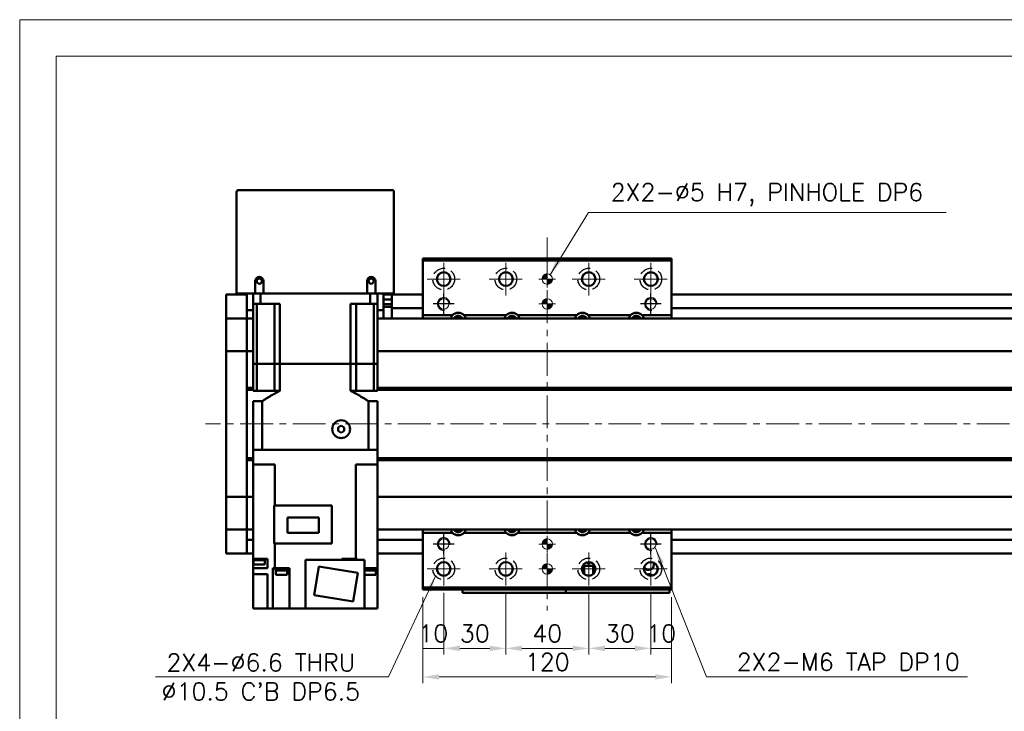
# Model space of a CAD drawing. Header units: millimetres. Extents: x 46891 to 50021, y 6223 to 9571.
# Tile 3 of 5: x 48547 to 49022, y 9237 to 9571. Entities that reach past the tile are written whole.
import ezdxf

# ---------------------------------------------------------------- set-up
doc = ezdxf.new("R2010")
doc.units = ezdxf.units.MM
doc.header["$LTSCALE"] = 0.5
doc.linetypes.add('CENTER', pattern=[50.8, 31.75, -6.35, 6.35, -6.35])
doc.linetypes.add('HIDDENX2', pattern=[19.05, 12.7, -6.35])
doc.layers.get('0').update_dxf_attribs({"lineweight": 20})
doc.layers.add('1', color=1, linetype='CENTER', lineweight=13)
doc.layers.add('외형선(ISO)', color=7, linetype='Continuous', lineweight=50)
doc.layers.add('2', color=2, linetype='HIDDENX2')
doc.layers.add('DIM', color=4, linetype='Continuous')
doc.styles.add('DSR TEXT', font='romans.shx', dxfattribs={"bigfont": 'whgtxt.shx'})
doc.styles.get("Standard").update_dxf_attribs({"font": 'romans.shx', "bigfont": 'whgtxt.shx'})
doc.dimstyles.new('DSR', dxfattribs={"dimscale": 2, "dimtxt": 3, "dimasz": 3, "dimexe": 0.5, "dimexo": 0.5, "dimgap": 0.5, "dimtad": 1, "dimdsep": 46, "dimtxsty": 'Standard', "dimcen": 2.5, "dimclrd": 4, "dimclre": 4, "dimclrt": 2, "dimadec": 0, "dimazin": 2, "dimtfac": 1, "dimtmove": 0, "dimatfit": 3, "dimfxl": 0, "dimlwd": -1, "dimlwe": -1, "dimarcsym": 0})

# ---------------------------------------------------------------- blocks, each defined once
blk = doc.blocks.new('A$C1C1952E1')
at = {"color": 1}
blk.add_lwpolyline([(0, 0), (420, 0), (420, 297), (0, 297)], close=True, dxfattribs=at)
at = {"color": 3}
blk.add_lwpolyline([(5, 5), (415, 5), (415, 292), (5, 292)], close=True, dxfattribs=at)
blk = doc.blocks.new('tap6')
blk.add_circle((0, 0), 2.5)
at = {"layer": 'DIM', "color": 1}
for p, q in [((0, -5.04), (0, 5.04)), ((-5.04, 0), (5.04, 0))]:
    blk.add_line(p, q, dxfattribs=at)
blk.add_arc((0, 0), 3, 263.303, 187.8802, dxfattribs=at)
blk = doc.blocks.new('A$C33E56CC6')
h = blk.add_hatch()
h.set_pattern_fill('ANSI31', color=256, style=0)
h.set_pattern_definition([(45, (-7065.45672, -6508.5399), (-0.0883883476, 0.0883883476), [])])
h.paths.add_polyline_path([(4, 6.5, 0.414214), (1.5, 4), (4, 4)])
h.paths.add_polyline_path([(6.5, 4), (4, 4), (4, 1.5, 0.414214)])
blk.add_circle((4, 4), 2.5)
at = {"layer": '1'}
for p, q in [((4, 0), (4, 8)), ((0, 4), (8, 4))]:
    blk.add_line(p, q, dxfattribs=at)
blk = doc.blocks.new('*D108')
at = {"color": 1, "linetype": 'ByBlock'}
for p, q in [((48751.37, 9294.6), (48751.37, 9264.84)), ((48741.37, 9292.6), (48741.37, 9264.84)), ((48751.37, 9267.84), (48741.37, 9267.84))]:
    blk.add_line(p, q, dxfattribs=at)
at = {"layer": 'Defpoints', "color": 0}
for p in [(48751.37, 9298.2), (48741.37, 9296.2), (48741.37, 9267.84)]:
    blk.add_point(p, dxfattribs=at)
at = {"color": 3, "insert": (48746.37, 9275.04), "char_height": 8.4, "attachment_point": 5, "style": 'DSR TEXT'}
blk.add_mtext('10', dxfattribs=at)
blk = doc.blocks.new('*D109')
at = {"color": 1, "linetype": 'ByBlock'}
for p, q in [((48751.37, 9294.6), (48751.37, 9264.84)), ((48781.37, 9294.6), (48781.37, 9264.84)), ((48773.57, 9267.84), (48759.17, 9267.84))]:
    blk.add_line(p, q, dxfattribs=at)
at = {"color": 1}
for points in [[(48759.17, 9269.14), (48759.17, 9266.54), (48751.37, 9267.84)], [(48773.57, 9269.14), (48773.57, 9266.54), (48781.37, 9267.84)]]:
    blk.add_solid(points, dxfattribs=at)
at = {"layer": 'Defpoints', "color": 0}
for p in [(48751.37, 9298.2), (48781.37, 9298.2), (48751.37, 9267.84)]:
    blk.add_point(p, dxfattribs=at)
at = {"color": 3, "insert": (48766.37, 9275.04), "char_height": 8.4, "attachment_point": 5, "style": 'DSR TEXT'}
blk.add_mtext('30', dxfattribs=at)
blk = doc.blocks.new('*D110')
at = {"color": 1, "linetype": 'ByBlock'}
for p, q in [((48781.37, 9294.6), (48781.37, 9264.84)), ((48821.37, 9294.6), (48821.37, 9264.84)), ((48789.17, 9267.84), (48813.57, 9267.84))]:
    blk.add_line(p, q, dxfattribs=at)
at = {"color": 1}
for points in [[(48789.17, 9269.14), (48789.17, 9266.54), (48781.37, 9267.84)], [(48813.57, 9269.14), (48813.57, 9266.54), (48821.37, 9267.84)]]:
    blk.add_solid(points, dxfattribs=at)
at = {"layer": 'Defpoints', "color": 0}
for p in [(48781.37, 9298.2), (48821.37, 9298.2), (48821.37, 9267.84)]:
    blk.add_point(p, dxfattribs=at)
at = {"color": 3, "insert": (48801.37, 9275.04), "char_height": 8.4, "attachment_point": 5, "style": 'DSR TEXT'}
blk.add_mtext('40', dxfattribs=at)
blk = doc.blocks.new('*D111')
at = {"color": 1, "linetype": 'ByBlock'}
for p, q in [((48821.37, 9294.6), (48821.37, 9264.84)), ((48851.37, 9294.6), (48851.37, 9264.84)), ((48829.17, 9267.84), (48843.57, 9267.84))]:
    blk.add_line(p, q, dxfattribs=at)
at = {"color": 1}
for points in [[(48829.17, 9269.14), (48829.17, 9266.54), (48821.37, 9267.84)], [(48843.57, 9269.14), (48843.57, 9266.54), (48851.37, 9267.84)]]:
    blk.add_solid(points, dxfattribs=at)
at = {"layer": 'Defpoints', "color": 0}
for p in [(48821.37, 9298.2), (48851.37, 9298.2), (48851.37, 9267.84)]:
    blk.add_point(p, dxfattribs=at)
at = {"color": 3, "insert": (48836.37, 9275.04), "char_height": 8.4, "attachment_point": 5, "style": 'DSR TEXT'}
blk.add_mtext('30', dxfattribs=at)
blk = doc.blocks.new('*D112')
at = {"color": 1, "linetype": 'ByBlock'}
for p, q in [((48851.37, 9294.6), (48851.37, 9264.84)), ((48861.37, 9292.6), (48861.37, 9264.84)), ((48851.37, 9267.84), (48861.37, 9267.84))]:
    blk.add_line(p, q, dxfattribs=at)
at = {"layer": 'Defpoints', "color": 0}
for p in [(48851.37, 9298.2), (48861.37, 9296.2), (48861.37, 9267.84)]:
    blk.add_point(p, dxfattribs=at)
at = {"color": 3, "insert": (48856.37, 9275.04), "char_height": 8.4, "attachment_point": 5, "style": 'DSR TEXT'}
blk.add_mtext('10', dxfattribs=at)
blk = doc.blocks.new('*D113')
at = {"color": 1, "linetype": 'ByBlock'}
for p, q in [((48741.37, 9292.6), (48741.37, 9251.04)), ((48861.37, 9292.6), (48861.37, 9251.04)), ((48853.57, 9254.04), (48749.17, 9254.04))]:
    blk.add_line(p, q, dxfattribs=at)
at = {"color": 1}
for points in [[(48749.17, 9255.34), (48749.17, 9252.74), (48741.37, 9254.04)], [(48853.57, 9255.34), (48853.57, 9252.74), (48861.37, 9254.04)]]:
    blk.add_solid(points, dxfattribs=at)
at = {"layer": 'Defpoints', "color": 0}
for p in [(48741.37, 9296.2), (48861.37, 9296.2), (48741.37, 9254.04)]:
    blk.add_point(p, dxfattribs=at)
at = {"color": 3, "insert": (48801.37, 9261.24), "char_height": 8.4, "attachment_point": 5, "style": 'DSR TEXT'}
blk.add_mtext('120', dxfattribs=at)

msp = doc.modelspace()

# ---------------------------------------------------------------- linework, layer by layer
at = {"layer": '1'}
for p, q in [((48801.36864, 9466.19959), (48801.36864, 9286.19959)), ((48751.36864, 9438.19959), (48751.36864, 9454.19959)), ((48781.36864, 9438.19959), (48781.36864, 9454.19959)), ((48821.36864, 9438.19959), (48821.36864, 9454.19959)), ((48851.36864, 9438.19959), (48851.36864, 9454.19959)), ((48743.36864, 9446.19959), (48759.36864, 9446.19959)), ((48773.36864, 9446.19959), (48789.36864, 9446.19959)), ((48813.36864, 9446.19959), (48829.36864, 9446.19959)), ((48843.36864, 9446.19959), (48859.36864, 9446.19959)), ((49456.36864, 9376.1996), (48636.36864, 9376.1996)), ((48751.36864, 9298.19959), (48751.36864, 9314.19959)), ((48781.36864, 9298.19959), (48781.36864, 9314.19959)), ((48821.36864, 9298.19959), (48821.36864, 9314.19959)), ((48851.36864, 9298.19959), (48851.36864, 9314.19959)), ((48743.36864, 9306.19959), (48759.36864, 9306.19959)), ((48773.36864, 9306.19959), (48789.36864, 9306.19959)), ((48813.36864, 9306.19959), (48829.36864, 9306.19959)), ((48843.36864, 9306.19959), (48859.36864, 9306.19959))]:
    msp.add_line(p, q, dxfattribs=at)
at = {"layer": '2'}
for centre in [(48751.36864, 9446.19959), (48781.36864, 9446.19959), (48821.36864, 9446.19959), (48851.36864, 9446.19959), (48751.36864, 9306.19959), (48781.36864, 9306.19959), (48821.36864, 9306.19959), (48851.36864, 9306.19959)]:
    msp.add_circle(centre, 5.25, dxfattribs=at)
at = {"layer": '외형선(ISO)'}
for p, q in [((48651.36864, 9488.1996), (48651.36864, 9439.1996)), ((48726.36864, 9489.1996), (48652.36864, 9489.1996)), ((48727.36864, 9439.1996), (48727.36864, 9488.1996)), ((48741.36864, 9455.19959), (48741.36864, 9456.19959)), ((48741.36864, 9456.19959), (48861.36864, 9456.19959)), ((48741.36864, 9428.69959), (48741.36864, 9455.19959)), ((48741.36864, 9455.19959), (48861.36864, 9455.19959)), ((48861.36864, 9456.19959), (48861.36864, 9455.19959)), ((48861.36864, 9455.19959), (48861.36864, 9428.69959)), ((48660.36864, 9439.1996), (48660.36864, 9445.1996)), ((48664.36864, 9445.1996), (48664.36864, 9439.1996)), ((48714.36864, 9439.1996), (48714.36864, 9445.1996)), ((48718.36864, 9445.1996), (48718.36864, 9439.1996)), ((48646.36864, 9438.6996), (48646.36864, 9435.6996)), ((48656.36864, 9438.6996), (48646.36864, 9438.6996)), ((48646.36864, 9433.83943), (48646.36864, 9435.6996)), ((48652.36864, 9439.1996), (48651.36864, 9439.1996)), ((48660.36864, 9439.1996), (48652.36864, 9439.1996)), ((48656.36864, 9439.1996), (48656.36864, 9431.1996)), ((48659.36864, 9439.1996), (48659.36864, 9434.1996)), ((48664.36864, 9439.1996), (48660.36864, 9439.1996)), ((48662.91113, 9439.1996), (48662.91113, 9434.1996)), ((48714.36864, 9439.1996), (48664.36864, 9439.1996)), ((48718.36864, 9439.1996), (48714.36864, 9439.1996)), ((48715.82615, 9439.1996), (48715.82615, 9434.1996)), ((48726.36864, 9439.1996), (48718.36864, 9439.1996)), ((48719.36864, 9439.1996), (48719.36864, 9434.1996)), ((48722.36864, 9431.1996), (48722.36864, 9439.1996)), ((48726.36864, 9438.6996), (48722.36864, 9438.6996)), ((48726.36864, 9436.2996), (48722.36864, 9436.2996)), ((48727.36864, 9439.1996), (48726.36864, 9439.1996)), ((48726.36864, 9435.6996), (48726.36864, 9438.6996)), ((48741.36864, 9438.6996), (48726.36864, 9438.6996)), ((48726.36864, 9435.6996), (48726.36864, 9433.1996)), ((49436.36864, 9438.6996), (48861.36864, 9438.6996)), ((48646.36864, 9432.93147), (48646.36864, 9433.83943)), ((48646.36864, 9427.6598), (48646.36864, 9432.93147)), ((48656.36864, 9427.1996), (48656.36864, 9431.1996)), ((48656.36864, 9431.1996), (48659.36864, 9431.1996)), ((48659.36864, 9434.1996), (48662.91113, 9434.1996)), ((48659.36864, 9405.1996), (48659.36864, 9434.1996)), ((48661.08105, 9434.1996), (48661.08105, 9405.1996)), ((48672.33191, 9434.1996), (48662.91113, 9434.1996)), ((48669.61864, 9434.1996), (48669.61864, 9405.1996)), ((48672.33191, 9405.1996), (48672.33191, 9434.1996)), ((48715.82615, 9434.1996), (48706.40537, 9434.1996)), ((48706.40537, 9405.1996), (48706.40537, 9434.1996)), ((48709.11864, 9434.1996), (48709.11864, 9405.1996)), ((48715.82615, 9434.1996), (48719.36864, 9434.1996)), ((48717.65623, 9434.1996), (48717.65623, 9405.1996)), ((48719.36864, 9405.1996), (48719.36864, 9434.1996)), ((48719.36864, 9431.1996), (48722.36864, 9431.1996)), ((48726.36864, 9433.9996), (48722.36864, 9433.9996)), ((48722.36864, 9432.70379), (48726.36864, 9432.70379)), ((48722.36864, 9431.1996), (48722.36864, 9427.1996)), ((48726.36864, 9432.1996), (48726.36864, 9433.1996)), ((48726.36864, 9432.1996), (48726.36864, 9428.1996)), ((48741.36864, 9432.1996), (48726.36864, 9432.1996)), ((49436.36864, 9432.1996), (48861.36864, 9432.1996)), ((48646.36864, 9427.1996), (48646.36864, 9427.6598)), ((48646.36864, 9427.1996), (48646.36864, 9424.49109)), ((48656.36864, 9427.1996), (48646.36864, 9427.1996)), ((48656.36864, 9424.49109), (48656.36864, 9427.1996)), ((48656.36864, 9427.1996), (48659.36864, 9427.1996)), ((48656.36864, 9427.1996), (48656.36864, 9424.49109)), ((48719.36864, 9427.1996), (49436.36864, 9427.1996)), ((48726.36864, 9428.1996), (48726.36864, 9427.1996)), ((48741.36864, 9428.69959), (48755.57356, 9428.69959)), ((48741.36864, 9427.1996), (48741.36864, 9428.69959)), ((48761.16372, 9428.69959), (48781.57356, 9428.69959)), ((48787.16372, 9428.69959), (48815.57356, 9428.69959)), ((48821.16372, 9428.69959), (48841.57356, 9428.69959)), ((48847.16372, 9428.69959), (48861.36864, 9428.69959)), ((48861.36864, 9428.69959), (48861.36864, 9427.1996)), ((48646.36864, 9424.49109), (48646.36864, 9411.8911)), ((48656.36864, 9411.8911), (48656.36864, 9424.49109)), ((48656.36864, 9424.49109), (48656.36864, 9411.8911)), ((48646.36864, 9411.427), (48646.36864, 9411.8911)), ((48656.36864, 9411.8911), (48656.36864, 9411.427)), ((48656.36864, 9411.427), (48656.36864, 9411.8911)), ((48646.36864, 9411.427), (48646.36864, 9409.427)), ((48656.36864, 9411.427), (48646.36864, 9411.427)), ((48646.36864, 9342.97219), (48646.36864, 9409.427)), ((48656.36864, 9409.427), (48656.36864, 9411.427)), ((48656.36864, 9411.427), (48659.36864, 9411.427)), ((48656.36864, 9411.427), (48656.36864, 9409.427)), ((48656.36864, 9409.427), (48656.36864, 9342.97219)), ((48656.36864, 9393.6996), (48656.36864, 9409.427)), ((48719.36864, 9411.427), (49436.36864, 9411.427)), ((48661.08105, 9405.1996), (48659.36864, 9405.1996)), ((48659.36864, 9405.1996), (48661.08105, 9405.1996)), ((48659.36864, 9405.1996), (48659.36864, 9392.1996)), ((48664.61864, 9405.1996), (48661.08105, 9405.1996)), ((48664.61864, 9405.1996), (48661.08105, 9405.1996)), ((48661.08105, 9405.1996), (48661.08105, 9392.1996)), ((48669.61864, 9405.1996), (48664.61864, 9405.1996)), ((48669.61864, 9405.1996), (48664.61864, 9405.1996)), ((48672.33191, 9405.1996), (48669.61864, 9405.1996)), ((48669.61864, 9405.1996), (48672.33191, 9405.1996)), ((48669.61864, 9405.1996), (48669.61864, 9392.1996)), ((48706.40537, 9405.1996), (48672.33191, 9405.1996)), ((48706.40537, 9405.1996), (48672.33191, 9405.1996)), ((48672.33191, 9405.1996), (48672.33191, 9392.1996)), ((48709.11864, 9405.1996), (48706.40537, 9405.1996)), ((48706.40537, 9405.1996), (48709.11864, 9405.1996)), ((48706.40537, 9405.1996), (48706.40537, 9392.1996)), ((48714.11864, 9405.1996), (48709.11864, 9405.1996)), ((48714.11864, 9405.1996), (48709.11864, 9405.1996)), ((48709.11864, 9405.1996), (48709.11864, 9392.1996)), ((48717.65623, 9405.1996), (48714.11864, 9405.1996)), ((48717.65623, 9405.1996), (48714.11864, 9405.1996)), ((48719.36864, 9405.1996), (48717.65623, 9405.1996)), ((48717.65623, 9405.1996), (48719.36864, 9405.1996)), ((48717.65623, 9405.1996), (48717.65623, 9392.1996)), ((48719.36864, 9405.1996), (48719.36864, 9392.1996)), ((48656.36864, 9393.6996), (48659.36864, 9393.6996)), ((48656.36864, 9393.1996), (48659.36864, 9393.1996)), ((48719.36864, 9393.6996), (49422.40001, 9393.6996)), ((48719.36864, 9393.1996), (49422.86864, 9393.1996)), ((48656.36864, 9392.6996), (48659.36864, 9392.6996)), ((48656.36864, 9359.6996), (48656.36864, 9392.6996)), ((48659.36864, 9392.1996), (48661.08105, 9392.1996)), ((48661.08105, 9392.1996), (48669.61864, 9392.1996)), ((48669.61864, 9392.1996), (48672.33191, 9392.1996)), ((48706.40537, 9392.1996), (48709.11864, 9392.1996)), ((48717.65623, 9392.1996), (48709.11864, 9392.1996)), ((48717.65623, 9392.1996), (48719.36864, 9392.1996)), ((48719.36864, 9392.6996), (49422.40001, 9392.6996)), ((48659.36864, 9387.1996), (48663.67331, 9387.1996)), ((48659.36864, 9387.1996), (48659.36864, 9363.6996)), ((48663.67331, 9387.1996), (48663.67331, 9363.6996)), ((48715.06397, 9387.1996), (48719.36864, 9387.1996)), ((48715.06397, 9387.1996), (48715.06397, 9363.6996)), ((48719.36864, 9387.1996), (48719.36864, 9363.6996)), ((48701.86864, 9375.43165), (48700.36864, 9374.56562)), ((48700.36864, 9374.56562), (48700.36864, 9372.83357)), ((48703.36864, 9374.56562), (48701.86864, 9375.43165)), ((48703.36864, 9372.83357), (48703.36864, 9374.56562)), ((48700.36864, 9372.83357), (48701.86864, 9371.96755)), ((48701.86864, 9371.96755), (48703.36864, 9372.83357)), ((48656.36864, 9359.6996), (48659.36864, 9359.6996)), ((48659.36864, 9356.6996), (48659.36864, 9363.6996)), ((48659.36864, 9363.6996), (48659.37311, 9363.6996)), ((48659.37311, 9363.6996), (48663.66809, 9363.6996)), ((48663.66809, 9363.6996), (48663.67331, 9363.6996)), ((48715.06397, 9363.6996), (48663.67331, 9363.6996)), ((48663.86864, 9363.6996), (48714.86864, 9363.6996)), ((48715.06397, 9363.6996), (48715.06919, 9363.6996)), ((48715.06919, 9363.6996), (48719.36417, 9363.6996)), ((48719.36417, 9363.6996), (48719.36864, 9363.6996)), ((48719.36864, 9356.6996), (48719.36864, 9363.6996)), ((48719.36864, 9359.6996), (49422.40001, 9359.6996)), ((48656.36864, 9359.1996), (48659.36864, 9359.1996)), ((48656.36864, 9358.6996), (48659.36864, 9358.6996)), ((48656.36864, 9342.97219), (48656.36864, 9358.6996)), ((48659.36864, 9356.6996), (48659.36864, 9311.0996)), ((48663.86864, 9356.6996), (48659.36864, 9356.6996)), ((48663.86864, 9356.6996), (48669.80927, 9356.6996)), ((48669.80927, 9356.6996), (48669.80927, 9336.7996)), ((48708.92801, 9356.6996), (48714.86864, 9356.6996)), ((48708.92801, 9356.6996), (48708.92801, 9311.0996)), ((48719.36864, 9356.6996), (48714.86864, 9356.6996)), ((48719.36864, 9359.1996), (49422.86864, 9359.1996)), ((48719.36864, 9358.6996), (49422.40001, 9358.6996)), ((48719.36864, 9356.6996), (48719.36864, 9306.5996)), ((48646.36864, 9342.97219), (48646.36864, 9340.97219)), ((48646.36864, 9340.50809), (48646.36864, 9340.97219)), ((48656.36864, 9340.97219), (48646.36864, 9340.97219)), ((48656.36864, 9340.97219), (48656.36864, 9342.97219)), ((48656.36864, 9342.97219), (48656.36864, 9340.97219)), ((48656.36864, 9340.97219), (48656.36864, 9340.50809)), ((48656.36864, 9340.97219), (48659.36864, 9340.97219)), ((48656.36864, 9340.50809), (48656.36864, 9340.97219)), ((48719.36864, 9340.97219), (49436.36864, 9340.97219)), ((48646.36864, 9340.50809), (48646.36864, 9327.9081)), ((48656.36864, 9327.9081), (48656.36864, 9340.50809)), ((48656.36864, 9340.50809), (48656.36864, 9327.9081)), ((48669.56864, 9336.7996), (48697.36864, 9336.7996)), ((48669.56864, 9336.7996), (48669.56864, 9318.4496)), ((48697.36864, 9336.7996), (48697.36864, 9318.4496)), ((48675.91864, 9323.5746), (48675.91864, 9331.0246)), ((48675.91864, 9331.0246), (48691.01864, 9331.0246)), ((48691.01864, 9331.0246), (48691.01864, 9323.5746)), ((48646.36864, 9327.9081), (48646.36864, 9325.1996)), ((48656.36864, 9325.1996), (48656.36864, 9327.9081)), ((48656.36864, 9327.9081), (48656.36864, 9325.1996)), ((48646.36864, 9324.73939), (48646.36864, 9325.1996)), ((48656.36864, 9325.1996), (48646.36864, 9325.1996)), ((48646.36864, 9319.46772), (48646.36864, 9324.73939)), ((48656.36864, 9325.1996), (48656.36864, 9324.73939)), ((48656.36864, 9325.1996), (48659.36864, 9325.1996)), ((48656.36864, 9324.73939), (48656.36864, 9319.46772)), ((48691.01864, 9323.5746), (48675.91864, 9323.5746)), ((48719.36864, 9325.1996), (49436.36864, 9325.1996)), ((48741.36864, 9323.69959), (48741.36864, 9325.1996)), ((48755.57356, 9323.69959), (48741.36864, 9323.69959)), ((48741.36864, 9297.19959), (48741.36864, 9323.69959)), ((48781.57356, 9323.69959), (48761.16372, 9323.69959)), ((48815.57356, 9323.69959), (48787.16372, 9323.69959)), ((48841.57356, 9323.69959), (48821.16372, 9323.69959)), ((48861.36864, 9323.69959), (48847.16372, 9323.69959)), ((48861.36864, 9325.1996), (48861.36864, 9323.69959)), ((48861.36864, 9323.69959), (48861.36864, 9297.19959)), ((48646.36864, 9318.55976), (48646.36864, 9319.46772)), ((48646.36864, 9316.6996), (48646.36864, 9318.55976)), ((48659.36864, 9320.1996), (48656.36864, 9320.1996)), ((48656.36864, 9319.46772), (48656.36864, 9318.55976)), ((48656.36864, 9316.6996), (48656.36864, 9318.55976)), ((48656.36864, 9318.55976), (48656.36864, 9316.6996)), ((48697.36864, 9318.4496), (48669.56864, 9318.4496)), ((48669.80927, 9306.5996), (48669.80927, 9318.4496)), ((48741.36864, 9320.1996), (48719.36864, 9320.1996)), ((49436.36864, 9320.1996), (48861.36864, 9320.1996)), ((48646.36864, 9316.6996), (48646.36864, 9313.6996)), ((48656.36864, 9313.6996), (48646.36864, 9313.6996)), ((48656.36864, 9316.6996), (48656.36864, 9313.6996)), ((48656.36864, 9313.6996), (48656.36864, 9316.6996)), ((48659.36864, 9313.6996), (48656.36864, 9313.6996)), ((48741.36864, 9313.6996), (48719.36864, 9313.6996)), ((49436.36864, 9313.6996), (48861.36864, 9313.6996)), ((48659.33372, 9311.0996), (48659.36864, 9311.0996)), ((48659.33372, 9311.0996), (48659.33372, 9310.3996)), ((48665.23372, 9310.3996), (48659.33372, 9310.3996)), ((48664.92862, 9311.0996), (48659.36864, 9311.0996)), ((48659.36864, 9310.3996), (48659.36864, 9306.5996)), ((48659.48372, 9310.3996), (48659.48372, 9308.3996)), ((48665.08372, 9308.3996), (48659.48372, 9308.3996)), ((48664.92862, 9311.0996), (48666.36864, 9311.0996)), ((48665.08372, 9310.3996), (48665.08372, 9308.3996)), ((48665.23372, 9311.0996), (48665.23372, 9310.3996)), ((48666.36864, 9306.5996), (48666.36864, 9311.0996)), ((48684.66864, 9310.5996), (48713.06864, 9310.5996)), ((48684.66864, 9287.0996), (48684.66864, 9310.5996)), ((48688.89056, 9293.47191), (48691.08064, 9307.29954)), ((48691.08064, 9307.29954), (48709.84672, 9304.32729)), ((48705.57886, 9311.0996), (48702.16864, 9311.0996)), ((48702.16864, 9311.0996), (48702.16864, 9310.5996)), ((48703.08139, 9311.0996), (48703.08139, 9310.5996)), ((48705.57886, 9311.0996), (48706.48393, 9311.0996)), ((48708.92801, 9311.0996), (48706.48393, 9311.0996)), ((48709.32732, 9311.0996), (48708.92801, 9311.0996)), ((48708.98139, 9311.0996), (48708.98139, 9310.5996)), ((48709.32732, 9311.0996), (48709.64545, 9311.0996)), ((48709.64545, 9311.0996), (48709.64545, 9310.5996)), ((48713.06864, 9287.0996), (48713.06864, 9310.5996)), ((48719.36864, 9311.0996), (48719.40356, 9311.0996)), ((48719.40356, 9310.3996), (48719.36864, 9310.3996)), ((48719.40356, 9311.0996), (48719.40356, 9310.3996)), ((48818.36864, 9307.57437), (48818.36864, 9304.82482)), ((48818.86864, 9307.69961), (48818.42926, 9307.69961)), ((48824.30801, 9307.69963), (48818.42927, 9307.69963)), ((48818.86864, 9307.69961), (48819.16864, 9307.69961)), ((48818.86864, 9304.04553), (48818.86864, 9307.69961)), ((48823.56864, 9307.69961), (48819.16864, 9307.69961)), ((48819.16864, 9307.69961), (48819.16864, 9303.73992)), ((48820.95565, 9309.47365), (48820.76864, 9309.09963)), ((48820.76864, 9309.09963), (48820.96864, 9309.09963)), ((48820.96864, 9309.09963), (48820.96864, 9308.69963)), ((48820.96864, 9308.69963), (48821.76864, 9308.69963)), ((48821.76864, 9309.09963), (48821.96864, 9309.09963)), ((48821.76864, 9308.69963), (48821.76864, 9309.09963)), ((48821.96864, 9309.09963), (48821.78163, 9309.47365)), ((48823.56864, 9307.69961), (48823.86864, 9307.69961)), ((48823.56864, 9303.73992), (48823.56864, 9307.69961)), ((48824.30802, 9307.69961), (48823.86864, 9307.69961)), ((48823.86864, 9307.69961), (48823.86864, 9304.04553)), ((48824.36864, 9307.57437), (48824.36864, 9304.82482)), ((48659.36864, 9303.5996), (48659.36864, 9306.5996)), ((48659.36864, 9306.5996), (48664.92862, 9306.5996)), ((48659.36864, 9287.0996), (48659.36864, 9303.5996)), ((48664.92862, 9303.5996), (48659.36864, 9303.5996)), ((48666.36864, 9306.5996), (48664.92862, 9306.5996)), ((48664.92862, 9303.5996), (48666.36864, 9303.5996)), ((48666.36864, 9287.0996), (48666.36864, 9303.5996)), ((48668.86056, 9287.0996), (48668.86056, 9306.5996)), ((48668.86056, 9306.5996), (48669.40996, 9306.5996)), ((48669.80927, 9306.5996), (48669.40996, 9306.5996)), ((48676.86864, 9306.5996), (48669.80927, 9306.5996)), ((48670.07268, 9306.5996), (48670.07268, 9306.0996)), ((48676.07268, 9306.0996), (48670.07268, 9306.0996)), ((48670.12268, 9306.0996), (48670.12268, 9305.3996)), ((48676.02268, 9305.3996), (48670.12268, 9305.3996)), ((48670.27268, 9305.3996), (48670.27268, 9303.3996)), ((48675.87268, 9303.3996), (48670.27268, 9303.3996)), ((48675.87268, 9305.3996), (48675.87268, 9303.3996)), ((48676.02268, 9306.0996), (48676.02268, 9305.3996)), ((48676.07268, 9306.5996), (48676.07268, 9306.0996)), ((48676.86864, 9287.0996), (48676.86864, 9306.5996)), ((48709.84672, 9304.32729), (48707.65664, 9290.49965)), ((48713.06864, 9306.5996), (48713.80866, 9306.5996)), ((48718.85735, 9306.0996), (48713.06864, 9306.0996)), ((48718.80735, 9305.3996), (48713.06864, 9305.3996)), ((48718.65735, 9303.3996), (48713.06864, 9303.3996)), ((48719.36864, 9306.5996), (48713.80866, 9306.5996)), ((48718.65735, 9305.3996), (48718.65735, 9303.3996)), ((48718.80735, 9306.0996), (48718.80735, 9305.3996)), ((48718.85735, 9306.5996), (48718.85735, 9306.0996)), ((48719.36864, 9306.5996), (48719.36864, 9287.0996)), ((48707.65664, 9290.49965), (48688.89056, 9293.47191)), ((48741.36864, 9296.19959), (48741.36864, 9297.19959)), ((48861.36864, 9297.19959), (48741.36864, 9297.19959)), ((48741.36864, 9296.19959), (48861.36864, 9296.19959)), ((48760.36864, 9296.19959), (48760.36864, 9294.69964)), ((48760.36864, 9294.69962), (48760.36864, 9294.69964)), ((48760.36864, 9294.69962), (48810.36864, 9294.69962)), ((48763.36864, 9294.69964), (48807.36864, 9294.69964)), ((48810.36864, 9294.69964), (48810.36864, 9296.19959)), ((48810.36864, 9296.19959), (48810.36864, 9294.69964)), ((48810.36864, 9294.69962), (48810.36864, 9294.69964)), ((48810.36864, 9294.69962), (48860.36864, 9294.69962)), ((48813.36864, 9294.69964), (48857.36864, 9294.69964)), ((48860.36864, 9294.69964), (48860.36864, 9296.19959)), ((48861.36864, 9297.19959), (48861.36864, 9296.19959)), ((48662.86864, 9287.0996), (48659.36864, 9287.0996)), ((48662.86864, 9287.0996), (48666.36864, 9287.0996)), ((48666.36864, 9287.0996), (48668.86056, 9287.0996)), ((48673.36864, 9287.0996), (48668.86056, 9287.0996)), ((48673.36864, 9287.0996), (48676.86864, 9287.0996)), ((48684.66864, 9287.0996), (48676.86864, 9287.0996)), ((48713.06864, 9287.0996), (48684.66864, 9287.0996)), ((48713.06864, 9287.0996), (48715.36864, 9287.0996)), ((48719.36864, 9287.0996), (48715.36864, 9287.0996))]:
    msp.add_line(p, q, dxfattribs=at)
for centre, radius in [((48662.36864, 9445.1996), 1.2295), ((48716.36864, 9445.1996), 1.2295), ((48751.36864, 9446.19959), 3.3), ((48781.36864, 9446.19959), 3.3), ((48821.36864, 9446.19959), 3.3), ((48851.36864, 9446.19959), 3.3), ((48701.86864, 9373.6996), 4.35), ((48751.36864, 9306.19959), 3.3), ((48781.36864, 9306.19959), 3.3), ((48821.36864, 9306.19959), 3.3), ((48851.36864, 9306.19959), 3.3)]:
    msp.add_circle(centre, radius, dxfattribs=at)
for centre, radius, start, end in [((48652.36864, 9488.1996), 1, 90, 180), ((48726.36864, 9488.1996), 1, 0, 90), ((48662.36864, 9445.1996), 2, 0, 180), ((48716.36864, 9445.1996), 2, 0, 180), ((48758.36864, 9426.19959), 3.75, 138.1896853, 164.5339428), ((48758.36864, 9426.19959), 3.75, 41.8103149, 138.1896851), ((48758.36864, 9426.19959), 2.25, 26.3878847, 153.6121153), ((48758.36864, 9426.19959), 2, 30.0000986, 149.9999014), ((48758.36864, 9426.19959), 3.75, 15.4660572, 41.8103147), ((48784.36864, 9426.19959), 3.75, 138.1896853, 164.5339428), ((48784.36864, 9426.19959), 3.75, 41.8103149, 138.1896851), ((48784.36864, 9426.19959), 2.25, 26.3878847, 153.6121153), ((48784.36864, 9426.19959), 2, 30.0001286, 149.9998714), ((48784.36864, 9426.19959), 3.75, 15.4660572, 41.8103147), ((48818.36864, 9426.19959), 3.75, 138.1896853, 164.5339428), ((48818.36864, 9426.19959), 3.75, 41.8103149, 138.1896851), ((48818.36864, 9426.19959), 2.25, 26.3878847, 153.6121153), ((48818.36864, 9426.19959), 2, 30.0000685, 149.9999315), ((48818.36864, 9426.19959), 3.75, 15.4660572, 41.8103147), ((48844.36864, 9426.19959), 3.75, 138.1896853, 164.5339428), ((48844.36864, 9426.19959), 3.75, 41.8103149, 138.1896851), ((48844.36864, 9426.19959), 2.25, 26.3878847, 153.6121153), ((48844.36864, 9426.19959), 2, 30.0000986, 149.9999014), ((48844.36864, 9426.19959), 3.75, 15.4660572, 41.8103147), ((48758.36864, 9326.19959), 3.75, 195.4659627, 221.8103147), ((48758.36864, 9326.19959), 3.75, 221.8103149, 318.1896851), ((48758.36864, 9326.19959), 2.25, 206.3877153, 333.6122847), ((48758.36864, 9326.19959), 2, 209.9999015, 330.0000985), ((48758.36864, 9326.19959), 3.75, 318.1896853, 344.5340373), ((48784.36864, 9326.19959), 3.75, 195.4659627, 221.8103147), ((48784.36864, 9326.19959), 3.75, 221.8103149, 318.1896851), ((48784.36864, 9326.19959), 2.25, 206.3877153, 333.6122847), ((48784.36864, 9326.19959), 2, 209.9998714, 330.0001286), ((48784.36864, 9326.19959), 3.75, 318.1896853, 344.5340373), ((48818.36864, 9326.19959), 3.75, 195.4659627, 221.8103147), ((48818.36864, 9326.19959), 3.75, 221.8103149, 318.1896851), ((48818.36864, 9326.19959), 2.25, 206.3877153, 333.6122847), ((48818.36864, 9326.19959), 2, 209.9999315, 330.0000685), ((48818.36864, 9326.19959), 3.75, 318.1896853, 344.5340373), ((48844.36864, 9326.19959), 3.75, 195.4659627, 221.8103147), ((48844.36864, 9326.19959), 3.75, 221.8103149, 318.1896851), ((48844.36864, 9326.19959), 2.25, 206.3877153, 333.6122847), ((48844.36864, 9326.19959), 2, 209.9999015, 330.0000985), ((48844.36864, 9326.19959), 3.75, 318.1896853, 344.5340373), ((48850.36864, 9308.1996), 2.5, 208.4103156, 24.7196296), ((48850.36864, 9301.1996), 2.5, 45.5992683, 111.7808365)]:
    msp.add_arc(centre, radius, start, end, dxfattribs=at)
for centre, major_axis, start_param, end_param in [((48763.36864, 9294.69964), (-3, 0), 4.712422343, 6.283252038), ((48807.36864, 9294.69964), (3, 0), 0.000033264, 1.570796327), ((48813.36864, 9294.69964), (-3, 0), 4.712460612, 6.283328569), ((48857.36864, 9294.69964), (3, 0), 0.000071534, 1.570796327)]:
    msp.add_ellipse(centre, major_axis=major_axis, ratio=0.00001, start_param=start_param, end_param=end_param, dxfattribs=at)
for points, weights in [([(48672.33191, 9392.1996), (48668.29513, 9390.20616), (48663.67331, 9387.1996)], [1.45736434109, 1.41367336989, 1.35251798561]), ([(48715.06397, 9387.1996), (48710.44215, 9390.20616), (48706.40537, 9392.1996)], [1.35251798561, 1.41367336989, 1.45736434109])]:
    msp.add_rational_spline(points, weights, degree=2, dxfattribs=at)

# ---------------------------------------------------------------- block references
at = {"xscale": 3.51, "yscale": 3.51, "zscale": 3.51}
msp.add_blockref('A$C1C1952E1', (48546.67132, 8528.99552), dxfattribs=at)
for p in [(48797.36864, 9442.19959), (48797.36864, 9430.19959), (48797.36864, 9314.19959), (48797.36864, 9302.19959)]:
    msp.add_blockref('A$C33E56CC6', p)
at = {"rotation": 90}
for p in [(48751.36864, 9434.19959), (48851.36864, 9434.19959), (48751.36864, 9318.19959), (48851.36864, 9318.19959)]:
    msp.add_blockref('tap6', p, dxfattribs=at)

# ---------------------------------------------------------------- texts
at = {"color": 3, "char_height": 8.4, "style": 'DSR TEXT'}
for s, insert, attachment_point in [('2X2-%%C5 H7, PINHOLE DP6', (48832.00783, 9481.40081), 7), ("2X4-%%C6.6 THRU\\P%%C10.5 C'B DP6.5", (48663.07617, 9254.01418), 5), ('2X2-M6 TAP DP10', (48946.66017, 9261.27336), 5)]:
    msp.add_mtext(s, dxfattribs=dict(at, insert=insert, attachment_point=attachment_point))

# ---------------------------------------------------------------- dimensions: what is measured, and where the dimension line sits
for base, p1, p2, picture, middle in [((48741.36864, 9267.84067), (48751.36864, 9298.19959), (48741.36864, 9296.19959), '*D108', (48746.36864, 9275.04067)), ((48751.36864, 9267.84067), (48781.36864, 9298.19959), (48751.36864, 9298.19959), '*D109', (48766.36864, 9275.04067)), ((48821.36864, 9267.84067), (48781.36864, 9298.19959), (48821.36864, 9298.19959), '*D110', (48801.36864, 9275.04067)), ((48851.36864, 9267.84067), (48821.36864, 9298.19959), (48851.36864, 9298.19959), '*D111', (48836.36864, 9275.04067)), ((48861.36864, 9267.84067), (48851.36864, 9298.19959), (48861.36864, 9296.19959), '*D112', (48856.36864, 9275.04067)), ((48741.36864, 9254.03872), (48861.36864, 9296.19959), (48741.36864, 9296.19959), '*D113', (48801.36864, 9261.23872))]:
    dim = msp.add_linear_dim(base=base, p1=p1, p2=p2, dimstyle='DSR', override={"dimscale": 3, "dimtxt": 2.8, "dimasz": 2.600136, "dimexe": 1, "dimexo": 1.2, "dimgap": 1, "dimdec": 4, "dimtxsty": 'DSR TEXT', "dimclrd": 1, "dimclre": 1, "dimclrt": 3, "dimtdec": 4, "dimtix": 1})
    dim.commit()
    dim.dimension.update_dxf_attribs({"geometry": picture, "text_midpoint": middle})

# ---------------------------------------------------------------- leaders
at = {"annotation_type": 0, "has_hookline": 1}
for points, hookline_direction, text_width in [([(48802.69588, 9448.31818), (48821.20742, 9478.40081), (48829.00783, 9478.40081)], 0, 161.875), ([(48853.57024, 9316.16171), (48878.23476, 9254.07336), (48886.03517, 9254.07336)], 0, 115.25), ([(48747.41633, 9302.74391), (48724.70158, 9254.13619), (48716.90117, 9254.13619)], 1, 101.65)]:
    msp.add_leader(points, dimstyle='DSR', override={"dimscale": 3, "dimtxt": 2.8, "dimasz": 2.600136, "dimexe": 1, "dimexo": 1.2, "dimgap": 1, "dimdec": 4, "dimtxsty": 'DSR TEXT', "dimclrd": 1, "dimclre": 1, "dimclrt": 3, "dimtdec": 4, "dimtix": 1}, dxfattribs=dict(at, hookline_direction=hookline_direction, text_width=text_width))

doc.saveas('drawing.dxf')
